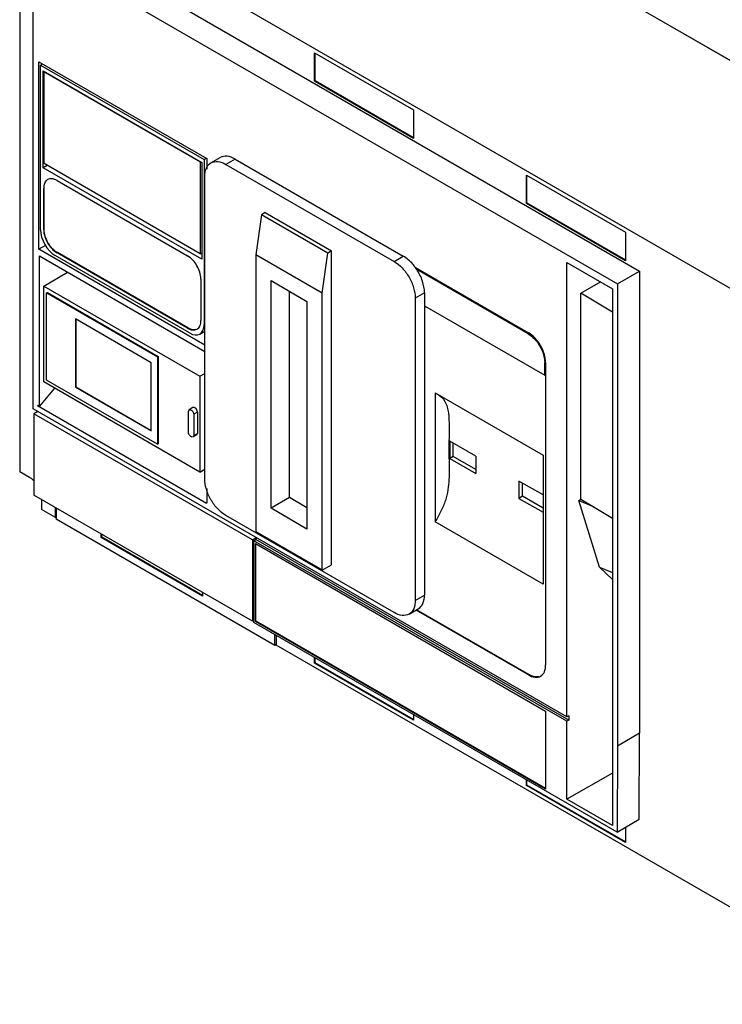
# Model space of a CAD drawing. Header units: millimetres. Extents: x 91 to 707, y 241 to 873.
# Tile 1 of 3: x 91 to 361, y 276 to 654. Entities that reach past the tile are written whole.
import ezdxf

# ---------------------------------------------------------------- set-up
doc = ezdxf.new("R2010")
doc.units = ezdxf.units.MM
doc.header["$LTSCALE"] = 72.49996
doc.layers.add('00_COMPONENTS_1', color=7, linetype='CONTINUOUS')

msp = doc.modelspace()

# ---------------------------------------------------------------- linework, layer by layer
at = {"layer": '00_COMPONENTS_1', "color": 7, "linetype": 'Continuous'}
for p, q in [((512.59, 552.77), (161.86, 755.26)), ((162.71, 754.85), (513.44, 552.37)), ((428.44, 513.9), (99.64, 703.73)), ((91.23, 698.88), (91.23, 480.87)), ((104.94, 687.29), (329.07, 557.89)), ((96.46, 505), (96.46, 682.39)), ((96.46, 682.39), (320.58, 552.99)), ((204.36, 630.71), (204.36, 641.66)), ((204.36, 641.66), (242.4, 619.7)), ((204.57, 630.83), (204.57, 641.54)), ((98.61, 566.23), (98.61, 638.22)), ((98.61, 638.22), (162.99, 601.04)), ((99.21, 636.91), (100.04, 637.39)), ((99.21, 573.63), (99.21, 636.91)), ((99.21, 636.91), (162, 600.66)), ((100.19, 597.54), (100.19, 634.72)), ((100.19, 634.72), (161.06, 599.57)), ((100.56, 634.39), (100.65, 634.45)), ((100.56, 599.11), (100.56, 634.39)), ((100.56, 634.39), (160.47, 599.8)), ((204.57, 630.83), (204.36, 630.71)), ((242.4, 608.74), (204.36, 630.71)), ((242.4, 608.99), (204.57, 630.83)), ((242.4, 619.7), (242.4, 608.74)), ((162, 600.66), (162.83, 601.14)), ((162.99, 601.04), (162.99, 596.98)), ((164.61, 599.4), (168.15, 601.44)), ((173.9, 600.87), (170.36, 598.83)), ((173.9, 600.87), (238.43, 563.62)), ((101.74, 598.43), (100.19, 597.54)), ((161.06, 562.39), (100.19, 597.54)), ((160.47, 564.52), (100.56, 599.11)), ((160.47, 599.8), (160.56, 599.86)), ((160.47, 599.8), (160.47, 564.52)), ((161.06, 599.57), (161.06, 562.39)), ((162, 600.66), (162, 537.38)), ((170.36, 598.83), (234.89, 561.58)), ((162.23, 478.15), (162.23, 594.14)), ((285.68, 583.76), (285.68, 594.72)), ((285.68, 594.72), (323.72, 572.75)), ((285.89, 583.88), (285.89, 594.59)), ((100.59, 589.74), (100.45, 589.65)), ((100.45, 573.73), (100.45, 589.65)), ((100.59, 573.81), (100.59, 589.74)), ((105.58, 592.61), (155.64, 563.71)), ((285.89, 583.88), (285.68, 583.76)), ((323.72, 561.79), (285.68, 583.76)), ((323.72, 562.04), (285.89, 583.88)), ((183.96, 579.49), (181.84, 564.14)), ((185.37, 580.31), (183.96, 579.49)), ((209.42, 564.79), (183.96, 579.49)), ((185.37, 580.31), (210.83, 565.61)), ((100.45, 573.73), (100.59, 573.81)), ((323.72, 572.75), (323.72, 561.79)), ((101.1, 567.67), (98.61, 566.23)), ((162.23, 529.5), (98.61, 566.23)), ((98.79, 506.02), (98.79, 563.67)), ((98.79, 563.67), (162.23, 527.04)), ((156.35, 534.11), (104.87, 563.83)), ((105.72, 564.94), (105.58, 564.85)), ((155.64, 535.95), (105.58, 564.85)), ((155.78, 536.03), (105.72, 564.94)), ((160.47, 564.52), (161.06, 564.86)), ((181.84, 564.14), (181.84, 457.75)), ((207.3, 549.44), (181.84, 564.14)), ((207.3, 549.44), (209.42, 564.79)), ((210.83, 565.61), (209.42, 564.79)), ((210.83, 445.09), (210.83, 565.61)), ((234.89, 561.58), (238.43, 563.62)), ((301.2, 386.79), (301.2, 561.17)), ((301.2, 561.17), (318.68, 551.08)), ((100.44, 552.1), (109.64, 557.41)), ((109.4, 557.27), (109.4, 557.55)), ((243.1, 559.21), (286.44, 534.19)), ((286.46, 533.91), (243.42, 558.75)), ((286.31, 533.83), (243.6, 558.49)), ((320.58, 552.99), (329.07, 557.89)), ((329.07, 557.89), (329.07, 380.51)), ((100.44, 515.35), (100.44, 552.1)), ((100.44, 552.1), (160.4, 517.48)), ((160.77, 554.83), (160.77, 538.91)), ((187.67, 466.83), (187.67, 554.2)), ((187.67, 554.2), (201.46, 546.24)), ((306.6, 549.37), (314.12, 553.71)), ((320.58, 552.99), (320.58, 375.61)), ((101.56, 549.51), (101.84, 549.67)), ((101.56, 516), (101.56, 549.51)), ((101.56, 549.51), (144.08, 524.96)), ((101.84, 549.67), (144.36, 525.12)), ((194.74, 470.92), (194.74, 550.12)), ((207.3, 443.05), (207.3, 549.44)), ((246.56, 549.54), (243.02, 547.5)), ((246.56, 549.54), (246.56, 433.55)), ((306.6, 470.31), (306.6, 549.37)), ((318.68, 542.15), (306.6, 549.37)), ((318.68, 551.08), (318.68, 345.05)), ((201.46, 546.24), (201.46, 458.87)), ((243.02, 547.5), (243.02, 431.51)), ((246.56, 544.53), (292.68, 517.91)), ((112.6, 539.48), (112.6, 513.27)), ((141.66, 522.7), (112.6, 539.48)), ((112.8, 539.37), (112.8, 513.39)), ((162, 537.38), (162.23, 537.51)), ((155.64, 535.95), (155.78, 536.03)), ((160.35, 533.72), (162.23, 534.81)), ((286.31, 533.83), (286.46, 533.91)), ((141.66, 496.5), (141.66, 522.7)), ((144.08, 524.96), (144.36, 525.12)), ((144.08, 524.96), (144.08, 491.45)), ((144.36, 525.12), (144.36, 491.61)), ((292.82, 522.89), (292.68, 522.81)), ((292.68, 517.91), (292.68, 522.81)), ((292.82, 517.99), (292.82, 522.89)), ((293.05, 522.74), (293.05, 406.74)), ((160.4, 517.48), (162.23, 518.54)), ((292.82, 517.99), (292.68, 517.91)), ((160.4, 480.74), (100.44, 515.35)), ((144.08, 491.45), (101.56, 516)), ((160.4, 517.48), (160.4, 480.74)), ((104.53, 512.99), (98.79, 506.02)), ((112.6, 513.27), (112.8, 513.39)), ((112.6, 513.27), (141.66, 496.5)), ((112.8, 513.39), (141.66, 496.73)), ((250.66, 511.13), (250.66, 461.68)), ((250.66, 511.13), (292.06, 487.23)), ((98.15, 506.39), (98.04, 506.26)), ((98.15, 506.39), (98.79, 506.02)), ((301.2, 386.79), (96.46, 505)), ((98.17, 504.02), (96.67, 503.12)), ((96.67, 503.12), (96.71, 471.89)), ((180.54, 454.7), (96.67, 503.12)), ((98.04, 506.26), (162.89, 468.82)), ((155.95, 503.97), (156.26, 504.65)), ((155.95, 496.13), (155.95, 503.97)), ((157.67, 505.47), (156.26, 504.65)), ((159.47, 503.74), (158.06, 502.92)), ((158.06, 502.92), (158.06, 494.73)), ((159.47, 503.74), (159.47, 495.55)), ((159.17, 495.03), (157.76, 494.22)), ((158.06, 494.73), (159.47, 495.55)), ((159.17, 495.03), (159.47, 495.55)), ((144.08, 491.45), (144.36, 491.61)), ((158.06, 494.73), (157.76, 494.21)), ((266.28, 486.83), (256.23, 492.63)), ((257.55, 486.74), (257.55, 491.88)), ((257.55, 486.74), (256.23, 485.98)), ((256.23, 485.98), (266.28, 480.18)), ((266.27, 481.71), (257.55, 486.74)), ((292.06, 487.23), (292.06, 437.78)), ((95.04, 478.67), (91.23, 480.87)), ((160.4, 480.74), (162.23, 481.79)), ((292.06, 471.95), (282.79, 477.3)), ((162.99, 474.43), (162.99, 468.89)), ((180.57, 423.47), (96.71, 471.89)), ((99.64, 470.2), (99.64, 466.31)), ((162.99, 468.96), (162.89, 468.82)), ((162.89, 468.82), (162.99, 468.89)), ((194.74, 470.92), (187.67, 466.83)), ((201.46, 467.04), (194.74, 470.92)), ((284.19, 471.46), (282.79, 470.65)), ((282.79, 470.65), (292.06, 465.3)), ((292.06, 466.92), (284.19, 471.46)), ((305.75, 469.82), (306.6, 470.31)), ((305.75, 469.82), (311.07, 467.64)), ((313.76, 444.19), (305.75, 469.82)), ((306.6, 470.31), (318.68, 463.09)), ((104.94, 463.25), (99.64, 466.31)), ((104.94, 463.25), (104.94, 467.13)), ((105.21, 466.98), (105.21, 462.64)), ((201.46, 458.87), (187.67, 466.83)), ((104.94, 463.25), (105.21, 463.4)), ((189.08, 414.23), (105.21, 462.64)), ((234.89, 426.81), (170.36, 464.07)), ((292.06, 437.78), (250.66, 461.68)), ((207.3, 443.05), (181.84, 457.75)), ((122.53, 455.59), (122.53, 456.98)), ((122.75, 455.71), (122.53, 455.59)), ((161.42, 433.14), (122.53, 455.59)), ((122.75, 455.71), (122.74, 456.86)), ((161.42, 433.38), (122.75, 455.71)), ((180.54, 454.7), (181.82, 455.48)), ((180.54, 454.7), (180.57, 423.47)), ((181.12, 454.41), (181.82, 454.82)), ((181.12, 423.02), (181.12, 454.41)), ((301.2, 385.08), (181.12, 454.41)), ((181.82, 455.71), (181.82, 454.82)), ((301.9, 385.49), (181.82, 454.82)), ((181.66, 423.35), (181.66, 453.28)), ((181.66, 453.28), (293.03, 388.98)), ((181.87, 423.48), (181.87, 453.16)), ((207.3, 443.05), (210.83, 445.09)), ((313.76, 444.19), (318.68, 442.17)), ((318.68, 439.51), (313.76, 444.19)), ((161.42, 434.53), (161.42, 433.14)), ((243.02, 431.51), (246.56, 433.55)), ((240.64, 426.24), (244.18, 428.28)), ((286.44, 402.92), (243.35, 427.8)), ((286.58, 403.01), (243.49, 427.89)), ((181.12, 423.77), (180.57, 423.47)), ((181.87, 423.48), (181.66, 423.35)), ((293.03, 359.06), (181.66, 423.35)), ((293.03, 359.3), (181.87, 423.48)), ((320.43, 342.59), (181.12, 423.02)), ((189.08, 414.23), (189.07, 418.43)), ((189.6, 418.13), (189.6, 414.37)), ((189.08, 414.23), (189.53, 414.5)), ((428.44, 276.48), (189.6, 414.37)), ((204.36, 407.46), (204.36, 409.6)), ((204.57, 407.58), (204.57, 409.48)), ((204.57, 407.58), (204.36, 407.46)), ((242.4, 385.49), (204.36, 407.46)), ((242.4, 385.74), (204.57, 407.58)), ((286.44, 402.92), (286.58, 403.01)), ((242.4, 387.64), (242.4, 385.49)), ((293.03, 388.98), (293.03, 359.06)), ((301.9, 387.19), (301.2, 386.79)), ((301.9, 385.49), (301.2, 385.08)), ((301.9, 387.19), (301.9, 385.49)), ((301.2, 355.15), (301.2, 385.08)), ((329.07, 380.51), (320.58, 375.61)), ((328.92, 347.49), (329.07, 380.51)), ((320.58, 375.61), (320.43, 342.59)), ((318.68, 365.24), (301.2, 355.15)), ((285.68, 360.51), (285.68, 362.66)), ((285.89, 360.63), (285.68, 360.51)), ((323.72, 338.55), (285.68, 360.51)), ((285.89, 360.63), (285.89, 362.53)), ((323.72, 338.79), (285.89, 360.63)), ((318.68, 345.05), (301.2, 355.15)), ((320.43, 342.59), (328.92, 347.49)), ((323.72, 344.49), (323.72, 338.55))]:
    msp.add_line(p, q, dxfattribs=at)
for centre, radius, start, end in [((227.24, 547.79), 19.55, 33.1751, 35.7489), ((554.33, 489.31), 298.11, 179.3605, 180.6384), ((564.38, 483.51), 298.11, 179.3605, 180.6384), ((580.89, 473.97), 298.11, 179.3605, 180.6384)]:
    msp.add_arc(centre, radius, start, end, dxfattribs=at)
for centre, ratio, start_param, end_param in [((104.87, 570.37), 0.577401, 0.785445, 2.356165), ((156.35, 540.65), 0.577313, 2.356241, 3.926961)]:
    msp.add_ellipse(centre, major_axis=(-4, 6.93), ratio=ratio, start_param=start_param, end_param=end_param, dxfattribs=at)
for points, knots in [([(173.9, 600.87), (172.95, 601.42), (171.05, 602.21), (168.93, 601.89), (168.15, 601.44)], [0, 0, 0, 0, 0.550809, 1, 1, 1, 1]), ([(162.23, 594.14), (162.23, 595.24), (162.5, 597.28), (163.84, 598.96), (164.61, 599.4)], [0, 0, 0, 0, 0.550811, 1, 1, 1, 1]), ([(164.61, 599.4), (165.39, 599.85), (167.51, 600.17), (169.41, 599.38), (170.36, 598.83)], [0, 0, 0, 0, 0.449194, 1, 1, 1, 1]), ([(105.58, 592.61), (104.98, 592.96), (103.78, 593.46), (102.44, 593.26), (101.95, 592.97)], [0, 0, 0, 0, 0.550833, 1, 1, 1, 1]), ([(101.95, 592.97), (101.46, 592.69), (100.62, 591.63), (100.45, 590.35), (100.45, 589.65)], [0, 0, 0, 0, 0.449166, 1, 1, 1, 1]), ([(100.59, 589.74), (100.59, 590.03), (100.66, 591.06), (101.05, 592.13), (101.57, 592.65)], [0, 0, 0, 0, 0.286031, 1, 1, 1, 1]), ([(100.45, 573.73), (100.45, 571.98), (101.65, 568.51), (104.06, 565.73), (105.58, 564.85)], [0, 0, 0, 0, 0.500001, 1, 1, 1, 1]), ([(102.09, 568.76), (101.86, 569.17), (101.06, 570.75), (100.59, 572.52), (100.59, 573.81)], [0, 0, 0, 0, 0.267197, 1, 1, 1, 1]), ([(105.72, 564.94), (105.37, 565.14), (103.92, 566.16), (102.78, 567.58), (102.09, 568.76)], [0, 0, 0, 0, 0.229012, 1, 1, 1, 1]), ([(160.77, 554.83), (160.77, 556.59), (159.57, 560.06), (157.16, 562.83), (155.64, 563.71)], [0, 0, 0, 0, 0.500001, 1, 1, 1, 1]), ([(243.1, 559.21), (242.77, 559.68), (241.44, 561.36), (239.79, 562.83), (238.43, 563.62)], [0, 0, 0, 0, 0.267152, 1, 1, 1, 1]), ([(234.89, 561.58), (236.05, 560.91), (238.23, 559.07), (240.78, 555.59), (242.52, 551.64), (243.02, 548.83), (243.02, 547.5)], [0, 0, 0, 0, 0.237231, 0.499997, 0.762764, 1, 1, 1, 1]), ([(246.56, 549.54), (246.56, 551.04), (245.93, 554.22), (244.51, 557.09), (243.6, 558.49)], [0, 0, 0, 0, 0.474776, 1, 1, 1, 1]), ([(159.27, 535.59), (159.75, 535.87), (160.6, 536.93), (160.77, 538.22), (160.77, 538.91)], [0, 0, 0, 0, 0.449166, 1, 1, 1, 1]), ([(155.64, 535.95), (156.24, 535.6), (157.44, 535.11), (158.78, 535.31), (159.27, 535.59)], [0, 0, 0, 0, 0.550833, 1, 1, 1, 1]), ([(158.8, 535.42), (158.57, 535.36), (157.53, 535.24), (156.48, 535.63), (155.78, 536.03)], [0, 0, 0, 0, 0.221497, 1, 1, 1, 1]), ([(286.31, 533.83), (287.22, 533.31), (288.93, 531.87), (290.92, 529.14), (292.29, 526.05), (292.68, 523.85), (292.68, 522.81)], [0, 0, 0, 0, 0.237252, 0.499999, 0.762746, 1, 1, 1, 1]), ([(293.05, 522.74), (293.05, 523.82), (292.66, 526.11), (291.24, 529.33), (289.16, 532.16), (287.38, 533.65), (286.44, 534.19)], [0, 0, 0, 0, 0.237056, 0.499943, 0.762857, 1, 1, 1, 1]), ([(292.82, 522.89), (292.82, 523.93), (292.43, 526.13), (291.06, 529.22), (289.07, 531.95), (287.36, 533.39), (286.46, 533.91)], [0, 0, 0, 0, 0.237254, 0.500001, 0.762748, 1, 1, 1, 1]), ([(251.53, 510.66), (252.67, 509.97), (254.85, 507.85), (255.9, 503.18), (256.06, 498.06), (255.98, 494.46), (255.96, 492.63)], [0, 0, 0, 0, 0.205879, 0.44421, 0.717342, 1, 1, 1, 1]), ([(156.26, 504.65), (156.58, 504.84), (157.36, 504.43), (157.84, 503.7), (158.03, 503.18), (158.06, 502.92)], [0, 0, 0, 0, 0.415544, 0.712357, 1, 1, 1, 1]), ([(159.47, 503.74), (159.44, 504), (159.25, 504.52), (158.77, 505.24), (158, 505.66), (157.67, 505.47)], [0, 0, 0, 0, 0.287642, 0.584454, 1, 1, 1, 1]), ([(157.76, 494.21), (157.4, 494.01), (156.57, 494.51), (156.11, 495.3), (155.95, 495.86), (155.95, 496.13)], [0, 0, 0, 0, 0.422811, 0.722397, 1, 1, 1, 1]), ([(255.96, 492.63), (255.93, 490.17), (255.95, 485.24), (256.08, 478.99), (255.61, 473.83), (254.66, 469.73), (252.94, 465.64), (251.47, 462.99), (250.66, 461.68)], [0, 0, 0, 0, 0.230822, 0.462802, 0.585595, 0.715942, 0.855913, 1, 1, 1, 1]), ([(96.78, 477.27), (96.65, 477.41), (96.12, 477.94), (95.52, 478.4), (95.04, 478.67)], [0, 0, 0, 0, 0.264032, 1, 1, 1, 1]), ([(170.36, 464.07), (169.21, 464.73), (167.03, 466.57), (164.48, 470.06), (162.73, 474.01), (162.23, 476.82), (162.23, 478.15)], [0, 0, 0, 0, 0.237231, 0.499997, 0.762764, 1, 1, 1, 1]), ([(243.02, 431.51), (243.02, 430.41), (242.76, 428.37), (241.42, 426.69), (240.64, 426.24)], [0, 0, 0, 0, 0.550811, 1, 1, 1, 1]), ([(244.17, 428.28), (244.95, 428.73), (246.29, 430.41), (246.56, 432.45), (246.56, 433.55)], [0, 0, 0, 0, 0.449229, 1, 1, 1, 1]), ([(240.64, 426.24), (239.87, 425.8), (237.74, 425.47), (235.84, 426.26), (234.89, 426.81)], [0, 0, 0, 0, 0.449194, 1, 1, 1, 1]), ([(291.13, 402.44), (291.76, 402.81), (292.85, 404.18), (293.05, 405.85), (293.05, 406.74)], [0, 0, 0, 0, 0.448963, 1, 1, 1, 1]), ([(286.44, 402.92), (287.22, 402.48), (288.76, 401.83), (290.5, 402.08), (291.13, 402.44)], [0, 0, 0, 0, 0.550951, 1, 1, 1, 1]), ([(290.49, 402.2), (290.2, 402.13), (288.84, 401.97), (287.49, 402.48), (286.58, 403.01)], [0, 0, 0, 0, 0.221467, 1, 1, 1, 1])]:
    msp.add_open_spline(points, degree=3, knots=knots, dxfattribs=at)
msp.add_open_spline([(284.19, 471.46), (284.19, 473.13), (284.19, 474.81), (284.19, 476.49)], degree=3, dxfattribs=at)

doc.saveas('drawing.dxf')
